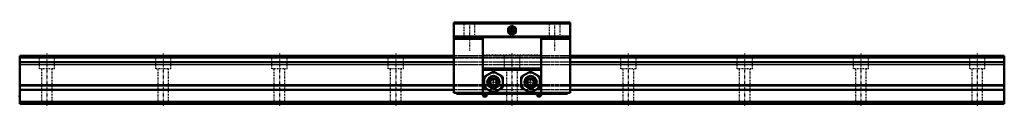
# Model space of a CAD drawing. Header units: millimetres. Extents: x -35 to 1235, y -3 to 106.
import ezdxf

# ---------------------------------------------------------------- set-up
doc = ezdxf.new("R2010")
doc.units = ezdxf.units.MM
doc.linetypes.add('Center', pattern=[1.5, 0.45, -0.5, 0.05, -0.5])
doc.linetypes.add('Dashed', pattern=[2, 1, -1])
for name, color, linetype, lineweight in [('2d ConnectionPoints', 7, 'Continuous', 50), ('AM_0', 7, 'Continuous', 50), ('AM_4', 3, 'Continuous', 25), ('AM_7', 7, 'Center', 25), ('AM_9', 6, 'Dashed', 25)]:
    doc.layers.add(name, color=color, linetype=linetype, lineweight=lineweight)

# ---------------------------------------------------------------- blocks, each defined once
blk = doc.blocks.new('1_NSR70TBC_0_in_NSR70TBC11270LG350APT18560000_0')
at = {"layer": 'AM_0'}
for p, q in [((525, 105), (525, 14)), ((675, 105), (525, 105)), ((675, 103.6), (525, 103.6)), ((675, 105), (675, 14)), ((600, 100.8), (595, 97.9)), ((595, 97.9), (595, 92.1)), ((595, 92.1), (600, 89.2)), ((605, 97.9), (600, 100.8)), ((600, 89.2), (605, 92.1)), ((605, 92.1), (605, 97.9)), ((675, 87), (525, 87)), ((562.5, 87), (562.5, 13)), ((562.5, 87), (637.5, 87)), ((637.5, 87), (637.5, 13)), ((637.5, 44), (562.5, 44)), ((576, 41.9), (564, 34.9)), ((588, 34.9), (576, 41.9)), ((624, 41.9), (612, 34.9)), ((636, 34.9), (624, 41.9)), ((564, 34.9), (564, 21.1)), ((576, 32.6), (572, 30.3)), ((572, 30.3), (572, 25.7)), ((572, 25.7), (576, 23.4)), ((580, 30.3), (576, 32.6)), ((576, 23.4), (580, 25.7)), ((580, 25.7), (580, 30.3)), ((588, 21.1), (588, 34.9)), ((612, 34.9), (612, 21.1)), ((624, 32.6), (620, 30.3)), ((620, 30.3), (620, 25.7)), ((620, 25.7), (624, 23.4)), ((628, 30.3), (624, 32.6)), ((624, 23.4), (628, 25.7)), ((628, 25.7), (628, 30.3)), ((636, 21.1), (636, 34.9)), ((675, 14), (525, 14)), ((528.5, 14), (528.5, 13)), ((528.5, 13), (560.8, 13)), ((562.5, 13.1), (560.8, 13.1)), ((560.8, 13.1), (560.8, 12.6)), ((562.5, 13), (637.5, 13)), ((564, 21.1), (576, 14.1)), ((569.2, 13), (569.2, 12.6)), ((576, 14.1), (588, 21.1)), ((612, 21.1), (624, 14.1)), ((624, 14.1), (636, 21.1)), ((630.7, 12.6), (630.7, 13)), ((639.2, 13.1), (637.5, 13.1)), ((639.2, 13.1), (639.2, 12.6)), ((639.2, 13), (671.5, 13)), ((671.5, 14), (671.5, 13)), ((569.2, 12.6), (560.8, 12.6)), ((562.8, 12.6), (562.8, 10.3)), ((566.5, 9.5), (563.5, 9.5)), ((567.2, 10.3), (567.2, 12.6)), ((639.2, 12.6), (630.7, 12.6)), ((632.7, 12.6), (632.7, 10.3)), ((636.4, 9.5), (633.5, 9.5)), ((637.2, 10.3), (637.2, 12.6))]:
    blk.add_line(p, q, dxfattribs=at)
for points in [[(535, 86), (535, 86.1), (535.2, 86.1), (535.3, 86.2), (535.6, 86.3), (535.9, 86.3), (536.3, 86.4), (536.8, 86.5), (537.3, 86.5), (537.9, 86.6), (538.6, 86.6), (539.3, 86.7), (540, 86.7), (540.8, 86.7), (541.6, 86.7), (542.4, 86.8), (543.3, 86.8), (544.1, 86.8), (545, 86.8)], [(555, 86), (555, 85.9), (554.8, 85.8), (554.7, 85.8), (554.4, 85.7), (554.1, 85.6), (553.7, 85.6), (553.2, 85.5), (552.7, 85.5), (552.1, 85.4), (551.4, 85.4), (550.7, 85.3), (550, 85.3), (549.2, 85.2), (548.4, 85.2), (547.6, 85.2), (546.7, 85.2), (545.9, 85.2), (545, 85.2), (544.1, 85.2), (543.3, 85.2), (542.4, 85.2), (541.6, 85.2), (540.8, 85.2), (540, 85.3), (539.3, 85.3), (538.6, 85.4), (537.9, 85.4), (537.3, 85.5), (536.8, 85.5), (536.3, 85.6), (535.9, 85.6), (535.6, 85.7), (535.3, 85.8), (535.2, 85.8), (535, 85.9), (535, 86)], [(545, 86.8), (545.9, 86.8), (546.7, 86.8), (547.6, 86.8), (548.4, 86.7), (549.2, 86.7), (550, 86.7), (550.7, 86.7), (551.4, 86.6), (552.1, 86.6), (552.7, 86.5), (553.2, 86.5), (553.7, 86.4), (554.1, 86.3), (554.4, 86.3), (554.7, 86.2), (554.8, 86.1), (555, 86.1), (555, 86)], [(645, 86), (645, 86.1), (645.2, 86.1), (645.3, 86.2), (645.6, 86.3), (645.9, 86.3), (646.3, 86.4), (646.8, 86.5), (647.3, 86.5), (647.9, 86.6), (648.6, 86.6), (649.3, 86.7), (650, 86.7), (650.8, 86.7), (651.6, 86.7), (652.4, 86.8), (653.3, 86.8), (654.1, 86.8), (655, 86.8)], [(665, 86), (665, 85.9), (664.8, 85.8), (664.7, 85.8), (664.4, 85.7), (664.1, 85.6), (663.7, 85.6), (663.2, 85.5), (662.7, 85.5), (662.1, 85.4), (661.4, 85.4), (660.7, 85.3), (660, 85.3), (659.2, 85.2), (658.4, 85.2), (657.6, 85.2), (656.7, 85.2), (655.9, 85.2), (655, 85.2), (654.1, 85.2), (653.3, 85.2), (652.4, 85.2), (651.6, 85.2), (650.8, 85.2), (650, 85.3), (649.3, 85.3), (648.6, 85.4), (647.9, 85.4), (647.3, 85.5), (646.8, 85.5), (646.3, 85.6), (645.9, 85.6), (645.6, 85.7), (645.3, 85.8), (645.2, 85.8), (645, 85.9), (645, 86)], [(655, 86.8), (655.9, 86.8), (656.7, 86.8), (657.6, 86.8), (658.4, 86.7), (659.2, 86.7), (660, 86.7), (660.7, 86.7), (661.4, 86.6), (662.1, 86.6), (662.7, 86.5), (663.2, 86.5), (663.7, 86.4), (664.1, 86.3), (664.4, 86.3), (664.7, 86.2), (664.8, 86.1), (665, 86.1), (665, 86)]]:
    blk.add_lwpolyline(points, dxfattribs=at)
for centre, radius in [((600, 95), 4.69), ((600, 95), 3.3), ((600, 95), 2.46), ((600, 95), 1.14), ((576, 28), 8), ((624, 28), 8)]:
    blk.add_circle(centre, radius, dxfattribs=at)
for centre, radius, start, end in [((576, 28), 12.5, 76.2602, 103.7398), ((624, 28), 12.5, 76.2602, 103.7398), ((576, 28), 12.5, 136.2602, 163.7398), ((576, 28), 12.5, 16.2602, 43.7398), ((624, 28), 12.5, 136.2602, 163.7398), ((624, 28), 12.5, 16.2602, 43.7398), ((576, 28), 12.5, 196.2602, 223.7398), ((576, 28), 12.5, 256.2602, 283.7398), ((576, 28), 12.5, 316.2602, 343.7398), ((624, 28), 12.5, 196.2602, 223.7398), ((624, 28), 12.5, 256.2602, 283.7398), ((624, 28), 12.5, 316.2602, 343.7398), ((563.5, 10.3), 0.8, 180, 270), ((566.5, 10.3), 0.8, 270, 0), ((633.5, 10.3), 0.8, 180, 270), ((636.4, 10.3), 0.8, 270, 360)]:
    blk.add_arc(centre, radius, start, end, dxfattribs=at)
at = {"layer": 'AM_4'}
for p, q in [((562.5, 84.7), (525, 84.7)), ((562.5, 82.8), (525, 82.8)), ((637.5, 85), (562.5, 85)), ((675, 84.7), (637.5, 84.7)), ((675, 82.8), (637.5, 82.8)), ((637.5, 46), (562.5, 46)), ((567.2, 10.3), (562.8, 10.3)), ((637.2, 10.3), (632.7, 10.3))]:
    blk.add_line(p, q, dxfattribs=at)
for centre in [(576, 28), (624, 28)]:
    blk.add_circle(centre, 6, dxfattribs=at)
at = {"layer": 'AM_7'}
for p, q in [((545, 105.9), (545, 68.1)), ((655, 105.9), (655, 68.1)), ((594.9, 95), (605.1, 95)), ((600, 89.9), (600, 100.1)), ((525, 40), (525.5, 40)), ((675, 40), (674.5, 40)), ((567.6, 28), (584.4, 28)), ((576, 19.6), (576, 36.4)), ((615.6, 28), (632.4, 28)), ((624, 19.6), (624, 36.4)), ((565, 12.7), (565, 9.3)), ((635, 12.7), (635, 9.3))]:
    blk.add_line(p, q, dxfattribs=at)
at = {"layer": 'AM_9'}
for p, q in [((538, 105), (538, 87)), ((552, 87), (552, 105)), ((648, 105), (648, 87)), ((662, 87), (662, 105)), ((525.5, 90), (525, 90)), ((525.5, 90), (525.5, 14)), ((675, 90), (674.5, 90)), ((674.5, 90), (674.5, 14)), ((535, 87), (535, 86)), ((555, 86), (555, 87)), ((645, 87), (645, 86)), ((665, 86), (665, 87)), ((674.5, 62), (525.5, 62)), ((674.5, 59.9), (525.5, 59.9)), ((525.5, 59.2), (674.5, 59.2)), ((674.5, 53.9), (525.5, 53.9)), ((637.5, 63), (562.5, 63)), ((674.5, 50.2), (525.5, 50.2)), ((674.5, 24.5), (525.5, 24.5)), ((674.5, 22.9), (525.5, 22.9)), ((674.5, 18.2), (525.5, 18.2)), ((560.8, 13), (562.5, 13)), ((637.5, 13), (639.2, 13))]:
    blk.add_line(p, q, dxfattribs=at)
for radius in [4.9, 2.96, 2.97, 2.89]:
    blk.add_circle((600, 95), radius, dxfattribs=at)
blk = doc.blocks.new('2_NSR70TBC127035_Track_0_in_NSR70TBC11270LG350APT18560000_0')
at = {"layer": 'AM_0'}
for p, q in [((525, 62), (-35, 62)), ((-35, 62), (-35, 0)), ((525, 59.9), (-35, 59.9)), ((525, 53.9), (-35, 53.9)), ((1235, 62), (675, 62)), ((1235, 59.9), (675, 59.9)), ((1235, 53.9), (675, 53.9)), ((1235, 62), (1235, 0)), ((525, 18.2), (-35, 18.2)), ((1235, 18.2), (675, 18.2)), ((1235, 2.4), (-35, 2.4)), ((1235, 0), (-35, 0))]:
    blk.add_line(p, q, dxfattribs=at)
at = {"layer": 'AM_4'}
for p, q in [((525, 50.2), (-35, 50.2)), ((1235, 50.2), (675, 50.2)), ((525, 24.5), (-35, 24.5)), ((525, 22.9), (-35, 22.9)), ((1235, 24.5), (675, 24.5)), ((1235, 22.9), (675, 22.9))]:
    blk.add_line(p, q, dxfattribs=at)
at = {"layer": 'AM_7'}
for p, q in [((0, 65.1), (0, -3.1)), ((150, 65.1), (150, -3.1)), ((300, 65.1), (300, -3.1)), ((450, 65.1), (450, -3.1)), ((600, 65.1), (600, -3.1)), ((750, 65.1), (750, -3.1)), ((900, 65.1), (900, -3.1)), ((1050, 65.1), (1050, -3.1)), ((1200, 65.1), (1200, -3.1))]:
    blk.add_line(p, q, dxfattribs=at)
at = {"layer": 'AM_9'}
for p, q in [((-35, 59.2), (1235, 59.2)), ((-10, 62), (-10, 45)), ((10, 45), (10, 62)), ((140, 62), (140, 45)), ((160, 45), (160, 62)), ((290, 62), (290, 45)), ((310, 45), (310, 62)), ((440, 62), (440, 45)), ((460, 45), (460, 62)), ((675, 62), (525, 62)), ((675, 59.9), (525, 59.9)), ((675, 53.9), (525, 53.9)), ((590, 62), (590, 45)), ((610, 45), (610, 62)), ((740, 62), (740, 45)), ((760, 45), (760, 62)), ((890, 62), (890, 45)), ((910, 45), (910, 62)), ((1040, 62), (1040, 45)), ((1060, 45), (1060, 62)), ((1190, 62), (1190, 45)), ((1210, 45), (1210, 62)), ((10, 45), (-10, 45)), ((-7, 45), (-7, 1.7)), ((7, 1.7), (7, 45)), ((160, 45), (140, 45)), ((143, 45), (143, 1.7)), ((157, 1.7), (157, 45)), ((310, 45), (290, 45)), ((293, 45), (293, 1.7)), ((307, 1.7), (307, 45)), ((460, 45), (440, 45)), ((443, 45), (443, 1.7)), ((457, 1.7), (457, 45)), ((675, 50.2), (525, 50.2)), ((610, 45), (590, 45)), ((593, 45), (593, 1.7)), ((607, 1.7), (607, 45)), ((760, 45), (740, 45)), ((743, 45), (743, 1.7)), ((757, 1.7), (757, 45)), ((910, 45), (890, 45)), ((893, 45), (893, 1.7)), ((907, 1.7), (907, 45)), ((1060, 45), (1040, 45)), ((1043, 45), (1043, 1.7)), ((1057, 1.7), (1057, 45)), ((1210, 45), (1190, 45)), ((1193, 45), (1193, 1.7)), ((1207, 1.7), (1207, 45)), ((675, 24.5), (525, 24.5)), ((675, 22.9), (525, 22.9)), ((675, 18.2), (525, 18.2)), ((1235, 1.7), (-35, 1.7)), ((1235, 1.4), (-35, 1.4))]:
    blk.add_line(p, q, dxfattribs=at)

msp = doc.modelspace()

# ---------------------------------------------------------------- linework, layer by layer
at = {"layer": '2d ConnectionPoints'}
for p in [(-35, 9.5), (0, 0), (0, 0)]:
    msp.add_point(p, dxfattribs=at)

# ---------------------------------------------------------------- block references
for name in ['1_NSR70TBC_0_in_NSR70TBC11270LG350APT18560000_0', '2_NSR70TBC127035_Track_0_in_NSR70TBC11270LG350APT18560000_0']:
    msp.add_blockref(name, (0, 0))

doc.saveas('drawing.dxf')
